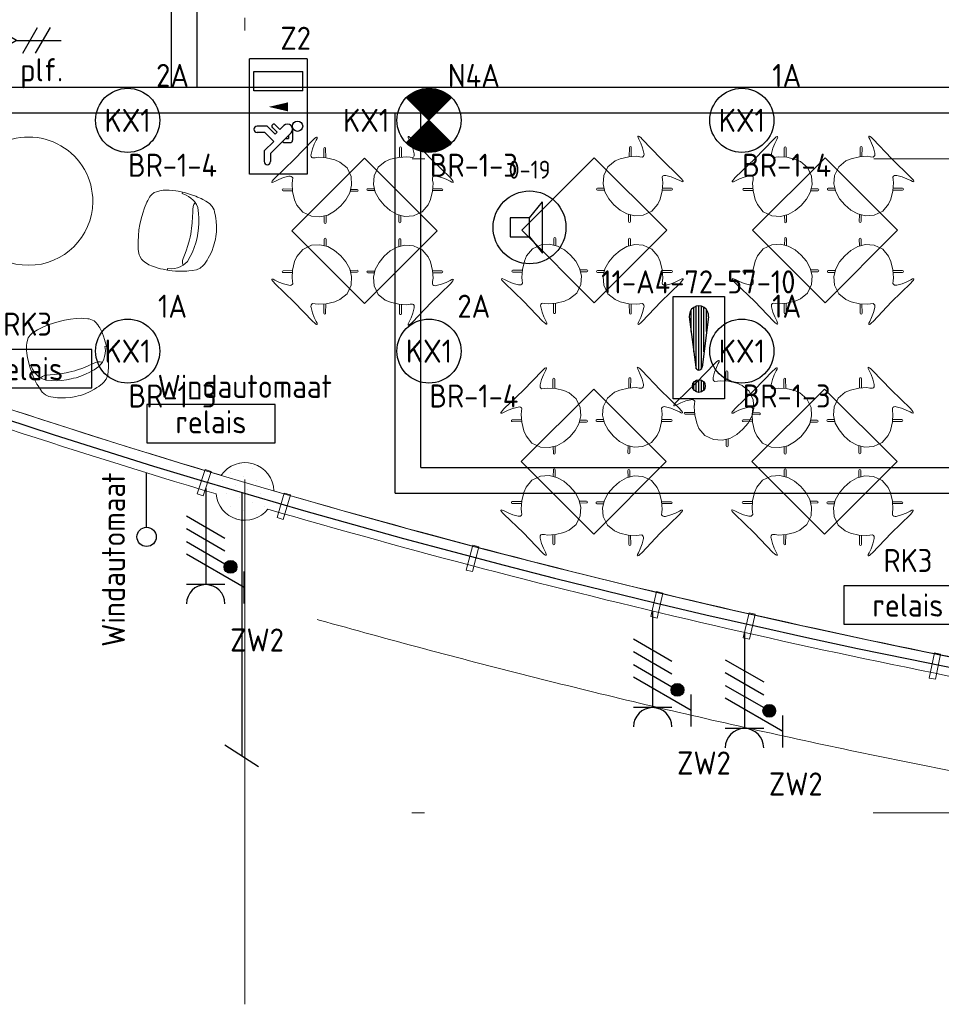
# Model space of a CAD drawing. Header units: millimetres. Extents: x -39149 to 267781, y -2340 to 58540.
# Tile 16 of 244: x 5454 to 12642, y -1495 to 6185. Entities that reach past the tile are written whole.
import ezdxf
from ezdxf.enums import TextEntityAlignment as Align

# ---------------------------------------------------------------- set-up
doc = ezdxf.new("R2010")
doc.units = ezdxf.units.MM
doc.header["$LTSCALE"] = 100
doc.header["$MEASUREMENT"] = 0
for name, pattern in [('B0605', [141, 70, -35, 1, -35]), ('B0703', [93.740001, 62.5, -31.240001]), ('E_GOOT2', [2000, 1000, 1000])]:
    doc.linetypes.add(name, pattern=pattern)
for name, color, linetype in [('00  Bestaand', 7, 'Continuous'), ('00  Bestaande kolommen', 7, 'Continuous'), ('45 Plafond', 7, 'Continuous'), ('73 Keuken', 7, 'Continuous'), ('82 Interieur', 7, 'Continuous'), ('A Stramien', 7, 'Continuous'), ('AL$1A---_ALGEMEEN--bestaand', 9, 'Continuous'), ('B26', 8, 'Continuous'), ('B26--bestaand', 9, 'Continuous'), ('EL6122--_L', 4, 'Continuous'), ('EL6131--_KG', 3, 'Continuous'), ('EL6221--_KRACHT_400', 3, 'Continuous'), ('EL6222--_KRACHT_230', 3, 'Continuous'), ('EL6223--', 3, 'Continuous'), ('EL6311--_LICHT_BINNEN', 3, 'Continuous'), ('EL6321--_NOODLICHT_DECEN', 3, 'Continuous'), ('EL6421--_GELUID', 3, 'Continuous'), ('EL6441--_DATACOM', 3, 'Continuous'), ('EL6511--_BRANDMELD', 3, 'Continuous'), ('handhaven - AL$1A---_ALGEMEEN', 8, 'Continuous')]:
    doc.layers.add(name, color=color, linetype=linetype)
doc.styles.add('buro-012', font='isocp.shx', dxfattribs={"height": 120})
doc.styles.add('BURO-018', font='isocp.shx', dxfattribs={"height": 180})
doc.styles.add('GENERATED_STYLE_3', font='swiss.ttf', dxfattribs={"width": 0.96})
doc.styles.add('STABICAD-012', font='ISOCP.SHX', dxfattribs={"height": 1.2})
doc.styles.add('STABICAD-018', font='ISOCP.SHX', dxfattribs={"height": 1.8})

# ---------------------------------------------------------------- blocks, each defined once
blk = doc.blocks.new('Slab_152_7', base_point=(61.5, 11625))
at = {"layer": '45 Plafond', "color": 8, "linetype": 'Continuous', "lineweight": 0}
blk.add_lwpolyline([(61.5, 11625), (7161.5, 11625), (7161.5, 7850), (18261.5, 7850), (18261.5, 10250), (18050.2, 10250), (18050.2, 11625), (35849.9, 11625), (35849.9, 11400), (36099.9, 11400), (36099.9, 12175), (39053.2, 12175), (39053.2, 11445), (43211.5, 11445), (43211.5, 10132), (43211.5, 5466.1), (41411.5, 5466.1), (41411.5, 10199.6), (34211.5, 10199.6), (34211.5, 612.1, -0.138201), (61.5, 5162.9)], format="xyb", close=True, dxfattribs=at)
blk = doc.blocks.new('Slab_187_7', base_point=(8143.6, 3972.8))
at = {"layer": '82 Interieur', "color": 8, "linetype": 'Continuous', "lineweight": 0}
blk.add_lwpolyline([(8143.6, 3972.8), (7577.9, 4538.5), (8143.6, 5104.2), (8709.3, 4538.5)], close=True, dxfattribs=at)
blk = doc.blocks.new('Slab_188_7', base_point=(9935.1, 3977.1))
at = {"layer": '82 Interieur', "color": 8, "linetype": 'Continuous', "lineweight": 0}
blk.add_lwpolyline([(9935.1, 3977.1), (9369.4, 4542.8), (9935.1, 5108.5), (10500.8, 4542.8)], close=True, dxfattribs=at)
blk = doc.blocks.new('Slab_189_7', base_point=(9930.9, 2172.8))
at = {"layer": '82 Interieur', "color": 8, "linetype": 'Continuous', "lineweight": 0}
blk.add_lwpolyline([(9930.9, 2172.8), (9365.2, 2738.5), (9930.9, 3304.2), (10496.6, 2738.5)], close=True, dxfattribs=at)
blk = doc.blocks.new('Slab_190_7', base_point=(11735.1, 3977.1))
at = {"layer": '82 Interieur', "color": 8, "linetype": 'Continuous', "lineweight": 0}
blk.add_lwpolyline([(11735.1, 3977.1), (11169.4, 4542.8), (11735.1, 5108.5), (12300.8, 4542.8)], close=True, dxfattribs=at)
blk = doc.blocks.new('Slab_191_7', base_point=(11730.9, 2172.8))
at = {"layer": '82 Interieur', "color": 8, "linetype": 'Continuous', "lineweight": 0}
blk.add_lwpolyline([(11730.9, 2172.8), (11165.2, 2738.5), (11730.9, 3304.2), (12296.6, 2738.5)], close=True, dxfattribs=at)
blk = doc.blocks.new('Slab_199_7', base_point=(5024.7, 4764.5))
at = {"layer": '82 Interieur', "color": 8, "linetype": 'Continuous', "lineweight": 0}
blk.add_lwpolyline([(5024.7, 4764.5, -1.01), (6024.7, 4764.5, -0.99)], format="xyb", close=True, dxfattribs=at)
blk = doc.blocks.new('Wall_50_7', base_point=(11.5, 5100))
at = {"layer": '00  Bestaand', "color": 8, "linetype": 'Continuous', "lineweight": 0}
for radius, start, end in [(63561, 246.873745, 253.384732), (63711, 246.87352, 253.389339), (63561, 253.771129, 260.049238), (63711, 253.766523, 260.047816)]:
    blk.add_arc((25200.1, 63538.7), radius, start, end, dxfattribs=at)
blk = doc.blocks.new('Wall_294_7', base_point=(11142.6, 1558.8))
at = {"layer": '00  Bestaand', "color": 8, "linetype": 'Continuous', "lineweight": 0}
for p, q in [((11142.6, 1558.8), (11097, 1364)), ((11191.3, 1547.4), (11142.6, 1558.8)), ((11145.7, 1352.6), (11191.3, 1547.4)), ((11097, 1364), (11145.7, 1352.6))]:
    blk.add_line(p, q, dxfattribs=at)
blk = doc.blocks.new('Wall_296_7', base_point=(12587.6, 1246.2))
at = {"layer": '00  Bestaand', "color": 8, "linetype": 'Continuous', "lineweight": 0}
for p, q in [((12587.6, 1246.2), (12547.5, 1050.3)), ((12636.6, 1236.2), (12587.6, 1246.2)), ((12596.5, 1040.2), (12636.6, 1236.2)), ((12547.5, 1050.3), (12596.5, 1040.2))]:
    blk.add_line(p, q, dxfattribs=at)
blk = doc.blocks.new('Wall_297_7', base_point=(10421.9, 1724.3))
at = {"layer": '00  Bestaand', "color": 8, "linetype": 'Continuous', "lineweight": 0}
for p, q in [((10421.9, 1724.3), (10376.3, 1529.5)), ((10470.6, 1712.9), (10421.9, 1724.3)), ((10425, 1518.1), (10470.6, 1712.9)), ((10376.3, 1529.5), (10425, 1518.1))]:
    blk.add_line(p, q, dxfattribs=at)
blk = doc.blocks.new('Wall_298_7', base_point=(8987.8, 2086))
at = {"layer": '00  Bestaand', "color": 8, "linetype": 'Continuous', "lineweight": 0}
for p, q in [((8987.8, 2086), (8936.7, 1892.6)), ((9036.2, 2073.2), (8987.8, 2086)), ((8985.1, 1879.9), (9036.2, 2073.2)), ((8936.7, 1892.6), (8985.1, 1879.9))]:
    blk.add_line(p, q, dxfattribs=at)
blk = doc.blocks.new('Wall_299_7', base_point=(7517.2, 2493.4))
at = {"layer": '00  Bestaand', "color": 8, "linetype": 'Continuous', "lineweight": 0}
for p, q in [((7517.2, 2493.4), (7461.5, 2301.4)), ((7509.5, 2287.4), (7565.2, 2479.5)), ((7565.2, 2479.5), (7517.2, 2493.4)), ((7461.5, 2301.4), (7509.5, 2287.4))]:
    blk.add_line(p, q, dxfattribs=at)
blk = doc.blocks.new('Wall_301_7', base_point=(6901.4, 2676.8))
at = {"layer": '00  Bestaand', "color": 8, "linetype": 'Continuous', "lineweight": 0}
for p, q in [((6901.4, 2676.8), (6838.9, 2486.8)), ((6886.4, 2471.2), (6948.9, 2661.2)), ((6948.9, 2661.2), (6901.4, 2676.8)), ((6838.9, 2486.8), (6886.4, 2471.2))]:
    blk.add_line(p, q, dxfattribs=at)
blk = doc.blocks.new('Designstoel 01 14')
at = {"layer": '82 Interieur', "color": 8, "linetype": 'Continuous', "lineweight": 0}
for p, q in [((3.1, 525.9), (0, 523.2)), ((0, 523.2), (2.2, 519.5)), ((2.2, 519.5), (7.7, 516)), ((9.7, 527.8), (3.1, 525.9)), ((7.7, 516), (22.4, 511.1)), ((23.9, 529.4), (9.7, 527.8)), ((22.4, 511.1), (55, 499.6)), ((40.1, 530.1), (23.9, 529.4)), ((250, 525.9), (40.1, 530.1)), ((55, 499.6), (91.2, 483.8)), ((91.2, 483.8), (127.7, 461.9)), ((127.7, 461.9), (134.6, 456.4)), ((250, 525.9), (459.9, 530.1)), ((372.3, 461.9), (365.4, 456.4)), ((408.8, 483.8), (372.3, 461.9)), ((445, 499.6), (408.8, 483.8)), ((477.6, 511.1), (445, 499.6)), ((459.9, 530.1), (476.1, 529.4)), ((476.1, 529.4), (490.3, 527.8)), ((492.3, 516), (477.6, 511.1)), ((490.3, 527.8), (496.9, 525.9)), ((497.8, 519.5), (492.3, 516)), ((496.9, 525.9), (500, 523.2)), ((500, 523.2), (497.8, 519.5)), ((15.7, 423.7), (13.5, 418.5)), ((13.5, 418.5), (15.6, 413.2)), ((15.6, 413.2), (67.4, 360.9)), ((20.9, 425.9), (15.7, 423.7)), ((26.1, 423.8), (20.9, 425.9)), ((26.1, 423.8), (77.2, 372.1)), ((105, 404), (64.3, 357.4)), ((124.4, 419.1), (105, 404)), ((140.4, 432.1), (124.4, 419.1)), ((134.6, 456.4), (140, 449.1)), ((140, 449.1), (141.9, 439.5)), ((141.9, 439.5), (140.4, 432.1)), ((360, 449.1), (358.1, 439.5)), ((358.1, 439.5), (359.6, 432.1)), ((359.6, 432.1), (375.6, 419.1)), ((365.4, 456.4), (360, 449.1)), ((375.6, 419.1), (395, 404)), ((395, 404), (435.7, 357.4)), ((473.9, 423.8), (422.8, 372.1)), ((484.4, 413.2), (432.6, 360.9)), ((473.9, 423.8), (479.1, 425.9)), ((479.1, 425.9), (484.3, 423.7)), ((484.3, 423.7), (486.5, 418.5)), ((486.5, 418.5), (484.4, 413.2)), ((64.3, 357.4), (29.1, 299.9)), ((435.7, 357.4), (470.9, 299.9)), ((12.5, 258.7), (5.5, 187.8)), ((29.1, 299.9), (12.5, 258.7)), ((470.9, 299.9), (487.5, 258.7)), ((487.5, 258.7), (494.5, 187.8)), ((5.5, 187.8), (31.1, 117.7)), ((494.5, 187.8), (468.9, 117.7)), ((31.1, 117.7), (75.1, 67)), ((468.9, 117.7), (424.9, 67)), ((67.5, 12.8), (65.3, 7.5)), ((65.3, 7.5), (67.5, 2.2)), ((103.4, 49.1), (67.5, 12.8)), ((67.5, 2.2), (72.7, 0)), ((72.7, 0), (77.9, 2.1)), ((75.1, 67), (128.2, 34.5)), ((113.9, 38.6), (77.9, 2.1)), ((103.7, 49.5), (103.4, 49.1)), ((116.8, 41.5), (113.9, 38.6)), ((128.2, 34.5), (187.5, 17.4)), ((250, 12.9), (187.5, 17.4)), ((250, 12.9), (312.5, 17.4)), ((371.8, 34.5), (312.5, 17.4)), ((424.9, 67), (371.8, 34.5)), ((383.2, 41.5), (386.1, 38.6)), ((386.1, 38.6), (422.1, 2.1)), ((396.3, 49.5), (396.6, 49.1)), ((396.6, 49.1), (432.5, 12.8)), ((427.3, 0), (422.1, 2.1)), ((432.5, 2.2), (427.3, 0)), ((432.5, 12.8), (434.7, 7.5)), ((434.7, 7.5), (432.5, 2.2))]:
    blk.add_line(p, q, dxfattribs=at)
blk = doc.blocks.new('Designstoel 01 14_2')
at = {"layer": '82 Interieur', "color": 8, "linetype": 'Continuous', "lineweight": 0}
for p, q in [((3.1, 525.9), (0, 523.2)), ((0, 523.2), (2.2, 519.5)), ((2.2, 519.5), (7.7, 516)), ((9.7, 527.8), (3.1, 525.9)), ((7.7, 516), (22.4, 511.1)), ((23.9, 529.4), (9.7, 527.8)), ((22.4, 511.1), (55, 499.6)), ((40.1, 530.1), (23.9, 529.4)), ((250, 525.9), (40.1, 530.1)), ((55, 499.6), (91.2, 483.8)), ((91.2, 483.8), (127.7, 461.9)), ((127.7, 461.9), (134.6, 456.4)), ((250, 525.9), (459.9, 530.1)), ((372.3, 461.9), (365.4, 456.4)), ((408.8, 483.8), (372.3, 461.9)), ((445, 499.6), (408.8, 483.8)), ((477.6, 511.1), (445, 499.6)), ((459.9, 530.1), (476.1, 529.4)), ((476.1, 529.4), (490.3, 527.8)), ((492.3, 516), (477.6, 511.1)), ((490.3, 527.8), (496.9, 525.9)), ((497.8, 519.5), (492.3, 516)), ((496.9, 525.9), (500, 523.2)), ((500, 523.2), (497.8, 519.5)), ((15.7, 423.7), (13.5, 418.5)), ((13.5, 418.5), (15.6, 413.2)), ((15.6, 413.2), (67.4, 360.9)), ((20.9, 425.9), (15.7, 423.7)), ((26.1, 423.8), (20.9, 425.9)), ((26.1, 423.8), (77.2, 372.1)), ((105, 404), (64.3, 357.4)), ((124.4, 419.1), (105, 404)), ((140.4, 432.1), (124.4, 419.1)), ((134.6, 456.4), (140, 449.1)), ((140, 449.1), (141.9, 439.5)), ((141.9, 439.5), (140.4, 432.1)), ((360, 449.1), (358.1, 439.5)), ((358.1, 439.5), (359.6, 432.1)), ((359.6, 432.1), (375.6, 419.1)), ((365.4, 456.4), (360, 449.1)), ((375.6, 419.1), (395, 404)), ((395, 404), (435.7, 357.4)), ((473.9, 423.8), (422.8, 372.1)), ((484.4, 413.2), (432.6, 360.9)), ((473.9, 423.8), (479.1, 425.9)), ((479.1, 425.9), (484.3, 423.7)), ((484.3, 423.7), (486.5, 418.5)), ((486.5, 418.5), (484.4, 413.2)), ((64.3, 357.4), (29.1, 299.9)), ((435.7, 357.4), (470.9, 299.9)), ((12.5, 258.7), (5.5, 187.8)), ((29.1, 299.9), (12.5, 258.7)), ((470.9, 299.9), (487.5, 258.7)), ((487.5, 258.7), (494.5, 187.8)), ((5.5, 187.8), (31.1, 117.7)), ((494.5, 187.8), (468.9, 117.7)), ((31.1, 117.7), (75.1, 67)), ((468.9, 117.7), (424.9, 67)), ((67.5, 12.8), (65.3, 7.5)), ((65.3, 7.5), (67.5, 2.2)), ((103.4, 49.1), (67.5, 12.8)), ((67.5, 2.2), (72.7, 0)), ((72.7, 0), (77.9, 2.1)), ((75.1, 67), (128.2, 34.5)), ((113.9, 38.6), (77.9, 2.1)), ((103.7, 49.5), (103.4, 49.1)), ((116.8, 41.5), (113.9, 38.6)), ((128.2, 34.5), (187.5, 17.4)), ((250, 12.9), (187.5, 17.4)), ((250, 12.9), (312.5, 17.4)), ((371.8, 34.5), (312.5, 17.4)), ((424.9, 67), (371.8, 34.5)), ((383.2, 41.5), (386.1, 38.6)), ((386.1, 38.6), (422.1, 2.1)), ((396.3, 49.5), (396.6, 49.1)), ((396.6, 49.1), (432.5, 12.8)), ((427.3, 0), (422.1, 2.1)), ((432.5, 2.2), (427.3, 0)), ((432.5, 12.8), (434.7, 7.5)), ((434.7, 7.5), (432.5, 2.2))]:
    blk.add_line(p, q, dxfattribs=at)
blk = doc.blocks.new('Designstoel 12 14_2')
at = {"layer": '82 Interieur', "color": 8, "linetype": 'Continuous', "lineweight": 0}
for p, q in [((88.6, 546.4), (65, 526.8)), ((102.2, 553.1), (88.6, 546.4)), ((135.4, 567.5), (102.2, 553.1)), ((151.7, 573.3), (135.4, 567.5)), ((173.3, 580.4), (151.7, 573.3)), ((209.5, 589.7), (173.3, 580.4)), ((252.3, 596.9), (209.5, 589.7)), ((290.3, 599.8), (252.3, 596.9)), ((310, 600), (290.3, 599.8)), ((329.7, 599.8), (310, 600)), ((367.7, 596.9), (329.7, 599.8)), ((410.5, 589.7), (367.7, 596.9)), ((446.7, 580.4), (410.5, 589.7)), ((468.3, 573.3), (446.7, 580.4)), ((484.6, 567.5), (468.3, 573.3)), ((517.8, 553.1), (484.6, 567.5)), ((531.4, 546.4), (517.8, 553.1)), ((555, 526.8), (531.4, 546.4)), ((34.1, 468.9), (26.4, 444.8)), ((46.7, 500.9), (34.1, 468.9)), ((65, 526.8), (46.7, 500.9)), ((573.3, 500.9), (555, 526.8)), ((585.9, 468.9), (573.3, 500.9)), ((593.6, 444.8), (585.9, 468.9)), ((12, 387.6), (7.4, 358.4)), ((15.1, 401.2), (12, 387.6)), ((21.8, 429.8), (15.1, 401.2)), ((26.4, 444.8), (21.8, 429.8)), ((45.3, 371.6), (57.1, 387.5)), ((57.1, 387.5), (61.2, 391.3)), ((61.2, 391.3), (73.4, 402.5)), ((77.2, 383.4), (61.2, 391.3)), ((73.4, 402.5), (96.1, 418.2)), ((96.1, 418.2), (139.1, 432.7)), ((139.4, 386), (114, 381.4)), ((139.1, 432.7), (176.2, 442.6)), ((175.2, 392.7), (139.4, 386)), ((220.2, 398.6), (175.2, 392.7)), ((176.2, 442.6), (213.9, 450)), ((213.9, 450), (252.2, 455)), ((265, 402.1), (220.2, 398.6)), ((252.2, 455), (290.7, 457.5)), ((285.6, 402.6), (265, 402.1)), ((310, 403.3), (285.6, 402.6)), ((290.7, 457.5), (310, 457.5)), ((310, 457.5), (329.3, 457.5)), ((334.4, 402.6), (310, 403.3)), ((329.3, 457.5), (367.8, 455)), ((355, 402.1), (334.4, 402.6)), ((399.8, 398.6), (355, 402.1)), ((367.8, 455), (406.1, 450)), ((444.8, 392.7), (399.8, 398.6)), ((406.1, 450), (443.8, 442.6)), ((443.8, 442.6), (480.9, 432.7)), ((480.6, 386), (444.8, 392.7)), ((506, 381.4), (480.6, 386)), ((480.9, 432.7), (523.9, 418.2)), ((523.9, 418.2), (546.6, 402.5)), ((558.8, 391.3), (542.8, 383.4)), ((546.6, 402.5), (558.8, 391.3)), ((562.9, 387.5), (558.8, 391.3)), ((574.7, 371.6), (562.9, 387.5)), ((598.2, 429.8), (593.6, 444.8)), ((604.9, 401.2), (598.2, 429.8)), ((608, 387.6), (604.9, 401.2)), ((612.6, 358.4), (608, 387.6)), ((2.8, 317), (1, 294.1)), ((5.1, 342.6), (2.8, 317)), ((7.4, 358.4), (5.1, 342.6)), ((12, 278.1), (16.9, 310)), ((16.9, 310), (23.7, 331)), ((23.7, 331), (33.2, 351.6)), ((33.2, 351.6), (45.3, 371.6)), ((94.5, 381), (77.2, 383.4)), ((95.6, 380.9), (94.5, 381)), ((114, 381.4), (95.6, 380.9)), ((524.4, 380.9), (506, 381.4)), ((525.5, 381), (524.4, 380.9)), ((542.8, 383.4), (525.5, 381)), ((586.8, 351.6), (574.7, 371.6)), ((596.3, 331), (586.8, 351.6)), ((603.1, 310), (596.3, 331)), ((608, 278.1), (603.1, 310)), ((614.9, 342.6), (612.6, 358.4)), ((617.2, 317), (614.9, 342.6)), ((619, 294.1), (617.2, 317)), ((1, 294.1), (0, 278.1)), ((0, 278.1), (0.2, 243.8)), ((12, 278.1), (0, 278.1)), ((0.2, 243.8), (1.1, 224)), ((608, 278.1), (620, 278.1)), ((618.9, 224), (619.8, 243.8)), ((620, 278.1), (619, 294.1)), ((619.8, 243.8), (620, 278.1)), ((1.1, 224), (2.7, 197.2)), ((2.7, 197.2), (5.4, 173.9)), ((5.4, 173.9), (7.5, 159.8)), ((7.5, 159.8), (14.5, 128.1)), ((605.5, 128.1), (612.5, 159.8)), ((612.5, 159.8), (614.6, 173.9)), ((614.6, 173.9), (617.3, 197.2)), ((617.3, 197.2), (618.9, 224)), ((14.5, 128.1), (18.2, 115.5)), ((18.2, 115.5), (23.7, 101.7)), ((23.7, 101.7), (35.1, 78.8)), ((35.1, 78.8), (44.5, 62.8)), ((575.5, 62.8), (584.9, 78.8)), ((584.9, 78.8), (596.3, 101.7)), ((596.3, 101.7), (601.8, 115.5)), ((601.8, 115.5), (605.5, 128.1)), ((44.5, 62.8), (65, 46.3)), ((65, 46.3), (76.6, 39.3)), ((76.6, 39.3), (88.6, 34.3)), ((88.6, 34.3), (115.9, 24.9)), ((115.9, 24.9), (130.9, 20.4)), ((130.9, 20.4), (175.4, 11.4)), ((175.4, 11.4), (220.4, 5)), ((220.4, 5), (265.7, 1.2)), ((265.7, 1.2), (310, 0)), ((310, 0), (354.3, 1.2)), ((354.3, 1.2), (399.6, 5)), ((399.6, 5), (444.6, 11.4)), ((444.6, 11.4), (489.1, 20.4)), ((489.1, 20.4), (504.1, 24.9)), ((504.1, 24.9), (531.4, 34.3)), ((531.4, 34.3), (543.4, 39.3)), ((543.4, 39.3), (555, 46.3)), ((555, 46.3), (575.5, 62.8))]:
    blk.add_line(p, q, dxfattribs=at)
blk = doc.blocks.new('Column_36_7', base_point=(7211.5, 2505.2))
at = {"layer": '00  Bestaande kolommen', "color": 8, "linetype": 'Continuous', "lineweight": 0}
for start, end in [(1.29818, 145.85768), (184.82369, 322.33217)]:
    blk.add_arc((7211.5, 2505.2), 225, start, end, dxfattribs=at)
blk = doc.blocks.new('Standard grid marker_9')
at = {"layer": 'A Stramien', "color": 8, "linetype": 'B0605', "lineweight": 0}
blk.add_line((4000, 0), (53996.3, 0), dxfattribs=at)
at = {"layer": 'A Stramien', "color": 4, "lineweight": 0, "style": 'GENERATED_STYLE_3'}
blk.add_attdef('AC_MARKERTEXT_1', text='', height=100, dxfattribs=at).set_placement((-139.2, -80), align=Align.BOTTOM_LEFT)
blk = doc.blocks.new('Standard grid marker_10')
at = {"layer": 'A Stramien', "color": 8, "linetype": 'B0605', "lineweight": 0}
blk.add_line((4000, 0), (54000, 0), dxfattribs=at)
at = {"layer": 'A Stramien', "color": 4, "lineweight": 0, "style": 'GENERATED_STYLE_3'}
blk.add_attdef('AC_MARKERTEXT_1', text='', height=100, dxfattribs=at).set_placement((-139.2, -80), align=Align.BOTTOM_LEFT)
blk = doc.blocks.new('Standard grid marker_12')
at = {"layer": 'A Stramien', "color": 8, "linetype": 'B0605', "lineweight": 0}
for p, q in [((4000, 0), (46394.8, 0)), ((46394.8, 0), (50394.8, 0))]:
    blk.add_line(p, q, dxfattribs=at)
at = {"layer": 'A Stramien', "color": 4, "lineweight": 0, "style": 'GENERATED_STYLE_3'}
blk.add_attdef('AC_MARKERTEXT_1', text='', height=100, rotation=90, dxfattribs=at).set_placement((-20, -47.1), align=Align.BOTTOM_LEFT)
blk = doc.blocks.new('1115B3A')
at = {"layer": 'handhaven - AL$1A---_ALGEMEEN', "color": 0, "linetype": 'Continuous'}
blk.add_circle((0, 0), 2.5, dxfattribs=at)
at = {"layer": 'handhaven - AL$1A---_ALGEMEEN', "color": 0, "linetype": 'Continuous', "style": 'BURO-018'}
for tag, p in [('CIRCUIT', (0, 5)), ('SUBCIRCUIT', (4.5, 5)), ('PANEL', (0, 5)), ('LIGHTFIXTURECODE', (0, 0)), ('SWITCHCODE', (4.5, -1))]:
    blk.add_attdef(tag, text='', height=1.8, dxfattribs=at).set_placement(p, align=Align.MIDDLE)
blk = doc.blocks.new('E00018')
at = {"color": 0, "linetype": 'Continuous'}
for p, q in [((-1.768, -1.768), (1.768, 1.768)), ((1.768, -1.768), (-1.768, 1.768))]:
    blk.add_line(p, q, dxfattribs=at)
at = {"color": 0, "linetype": 'Continuous', "const_width": 2.5}
for points in [[(-0.884, 0.884, -0.198912), (0, 1.25, -0.198912), (0.884, 0.884, -1)], [(-0.884, -0.884, 0.198912), (0, -1.25, 0.198912), (0.884, -0.884, 1)]]:
    blk.add_lwpolyline(points, format="xyb", dxfattribs=at)
blk = doc.blocks.new('1115B3A-NO1')
at = {"color": 0, "linetype": 'Continuous'}
blk.add_circle((0, 0), 2.5, dxfattribs=at)
at = {"color": 0, "zscale": 100}
blk.add_blockref('E00018', (0, 0), dxfattribs=at)
at = {"color": 0, "linetype": 'Continuous', "style": 'BURO-018'}
for tag, p in [('CIRCUIT', (0, 5)), ('SUBCIRCUIT', (4.5, 5)), ('PANEL', (0, 5)), ('LIGHTFIXTURECODE', (0, 0)), ('SWITCHCODE', (4.5, -1))]:
    blk.add_attdef(tag, text='', height=1.8, dxfattribs=at).set_placement(p, align=Align.MIDDLE)
blk = doc.blocks.new('1115C2J')
at = {"color": 0, "linetype": 'Continuous'}
for p, q in [((-4.5, 5.5), (4.5, 5.5)), ((-4.5, 1), (-4.5, 5.5)), ((4.5, 1), (4.5, 5.5)), ((-1.24, 4.309), (-1.24, 4.91)), ((-0.76, 4.11), (-0.76, 4.91)), ((2, 5.15), (3.5, 5.15)), ((2, 1.35), (2, 5.15)), ((3.5, 5.15), (3.5, 1.35)), ((-2.681, 4.35), (-3.52, 4.35)), ((-2.88, 3.87), (-3.52, 3.87)), ((-1.271, 2.261), (-2.88, 3.87)), ((-1.94, 3.609), (-2.681, 4.35)), ((-1.24, 4.309), (-1.94, 3.609)), ((-1.374, 3.496), (-0.76, 4.11)), ((-1.233, 3.354), (-1.374, 3.496)), ((-0.872, 3.715), (-1.233, 3.354)), ((-0.646, 3.489), (-1.007, 3.128)), ((-0.705, 2.827), (-1.007, 3.128)), ((-1.94, 2.93), (-2.04, 2.83)), ((-2.04, 2.83), (-2.04, 2.344)), ((-1.714, 2.704), (-1.72, 2.697)), ((-1.72, 2.697), (-1.72, 2.464)), ((-1.474, 2.464), (-1.72, 2.464)), ((-0.988, 2.144), (-1.84, 2.144)), ((4.5, 1), (-4.5, 1)), ((2, 1.35), (3.5, 1.35))]:
    blk.add_line(p, q, dxfattribs=at)
blk.add_lwpolyline([(0.75, 4, 0, 0.7, 0), (0.75, 2.5, 0.7, 0.7, 0)], format="xyseb", dxfattribs=at)
blk.add_circle((-0.76, 1.75), 0.4, dxfattribs=at)
for centre, radius, start, end in [((-1, 4.91), 0.24, 0, 180), ((-3.52, 4.11), 0.24, 90, 270), ((-0.759, 3.602), 0.16, 315, 135), ((-1.84, 2.344), 0.2, 180, 270), ((-0.988, 2.544), 0.4, 225, 45)]:
    blk.add_arc(centre, radius, start, end, dxfattribs=at)
at = {"color": 0, "linetype": 'Continuous', "style": 'BURO-018'}
for tag, p in [('PANEL', (0, 15.167)), ('CIRCUIT', (0, 12.167)), ('SUBCIRCUIT', (4.5, 12.167)), ('LIGHTFIXTURECODE', (0, 8))]:
    blk.add_attdef(tag, text='', height=1.8, dxfattribs=at).set_placement(p, align=Align.MIDDLE)
blk = doc.blocks.new('*X1931')
at = {"color": 0}
for p, q in [((-36493.3, 14285.8), (-36493.3, 14285.8)), ((-36559.6, 14219.5), (-36559.6, 14219.5)), ((-36393.9, 14252.6), (-36393.9, 14252.6)), ((-36625.9, 14153.2), (-36625.9, 14153.2)), ((-36460.2, 14186.3), (-36460.2, 14186.3)), ((-36360.8, 14153.2), (-36360.8, 14153.2)), ((-36692.2, 14086.9), (-36692.2, 14086.9)), ((-36526.5, 14120), (-36526.5, 14120)), ((-36427, 14086.9), (-36427, 14086.9)), ((-36261.3, 14120), (-36261.3, 14120)), ((-36659.1, 13987.5), (-36659.1, 13987.5)), ((-36592.8, 14053.7), (-36592.8, 14053.7)), ((-36493.3, 14020.6), (-36493.3, 14020.6)), ((-36393.9, 13987.5), (-36393.9, 13987.5)), ((-36327.6, 14053.7), (-36327.6, 14053.7)), ((-36559.6, 13954.3), (-36559.6, 13954.3)), ((-36460.2, 13921.2), (-36460.2, 13921.2)), ((-36294.5, 13954.3), (-36294.5, 13954.3)), ((-36526.5, 13854.9), (-36526.5, 13854.9)), ((-36360.8, 13888), (-36360.8, 13888))]:
    blk.add_line(p, q, dxfattribs=at)
blk = doc.blocks.new('E00153')
at = {"color": 0, "linetype": 'Continuous'}
for p, q in [((-1.443, 7), (1.443, 7)), ((0, 4.5), (-1.443, 7)), ((0, 4.5), (1.443, 7)), ((-1, 4), (1, 2.845)), ((0, 4.5), (0, 1)), ((-1, 3), (1, 1.845))]:
    blk.add_line(p, q, dxfattribs=at)
at = {"color": 7, "style": 'BURO-018'}
for tag, p in [('COMMENT1', (-6, 12)), ('COMMENT2', (6, 12)), ('DATACOM1', (-6, 9)), ('DATACOM2', (6, 9))]:
    blk.add_attdef(tag, text='', height=1.8, dxfattribs=at).set_placement(p, align=Align.MIDDLE)
at = {"color": 0, "style": 'BURO-018'}
blk.add_attdef('TEXT1', text='', height=1.8, dxfattribs=at).set_placement((2.5, 6), align=Align.MIDDLE)
at = {"color": 0, "linetype": 'Continuous', "style": 'BURO-018', "flags": 1}
blk.add_attdef('ARTICLECODE', text='', height=1.8, dxfattribs=at).set_placement((0, 0), align=Align.MIDDLE)
blk = doc.blocks.new('E00497')
at = {"color": 0}
for p, q in [((0, 0.75), (1, 2)), ((1, -2), (1, 2)), ((0, 0.75), (-1.5, 0.75)), ((0, -0.75), (0, 0.75)), ((-1.5, -0.75), (0, -0.75)), ((0, -0.75), (1, -2))]:
    blk.add_line(p, q, dxfattribs=at)
blk.add_line((-1.5, 0.75), (-1.5, -0.75))
blk.add_circle((0, 0), 2.841, dxfattribs=at)
at = {"color": 0, "linetype": 'Continuous', "style": 'BURO-018'}
blk.add_attdef('TEXT1', text='', height=1.8, dxfattribs=at).set_placement((0, 4.5), align=Align.MIDDLE)
at = {"color": 0, "linetype": 'Continuous', "style": 'BURO-018', "flags": 1}
blk.add_attdef('ARTICLECODE', text='', height=1.8, dxfattribs=at).set_placement((0, 0), align=Align.MIDDLE)
blk = doc.blocks.new('E00113')
at = {"color": 0, "linetype": 'Continuous'}
for p, q in [((-5, 4), (-5, 1)), ((5, 4), (-5, 4)), ((5, 1), (5, 4)), ((-5, 1), (5, 1))]:
    blk.add_line(p, q, dxfattribs=at)
at = {"color": 0, "linetype": 'Continuous', "style": 'BURO-018'}
for tag, p in [('TEXT1', (0, 6)), ('TEXT2', (0, 2.5))]:
    blk.add_attdef(tag, text='', height=1.8, dxfattribs=at).set_placement(p, align=Align.MIDDLE)
at = {"color": 0, "linetype": 'Continuous', "style": 'BURO-018', "flags": 1}
blk.add_attdef('ARTICLECODE', text='', height=1.8, dxfattribs=at).set_placement((0, 0), align=Align.MIDDLE)
blk = doc.blocks.new('111304F')
at = {"color": 0, "linetype": 'Continuous'}
for p, q in [((-3, 9.982), (-3, 7.482)), ((-3, 8.732), (1.5, 6.134)), ((-1.5, 8.5), (1.5, 8.5)), ((0, 1), (0, 8.5)), ((1.5, 5.134), (-1.5, 6.866)), ((1.5, 4.134), (-1.5, 5.866)), ((1.5, 3.134), (-1.5, 4.866))]:
    blk.add_line(p, q, dxfattribs=at)
at = {"color": 0, "linetype": 'Continuous', "const_width": 0.5}
blk.add_lwpolyline([(-1.683, 7.116, 1), (-2.183, 7.116, 1)], format="xyb", close=True, dxfattribs=at)
at = {"color": 0, "linetype": 'Continuous'}
blk.add_circle((-1.933, 7.116), 0.5, dxfattribs=at)
blk.add_arc((0, 10), 1.5, 180, 0, dxfattribs=at)
at = {"color": 0, "linetype": 'Continuous', "style": 'STABICAD-018'}
for tag, p in [('PANEL', (0, 15.5)), ('CIRCUIT', (0, 12.5)), ('SUBCIRCUIT', (4.5, 12.5)), ('ARTICLECODE', (0, 0))]:
    blk.add_attdef(tag, text='', height=1.8, dxfattribs=at).set_placement(p, align=Align.MIDDLE)
at = {"color": 0, "linetype": 'Continuous', "style": 'STABICAD-018', "flags": 1}
blk.add_attdef('POWERCODE', text='', height=1.8, dxfattribs=at).set_placement((13, 12.5), align=Align.MIDDLE)
blk = doc.blocks.new('E00139')
at = {"color": 0, "linetype": 'Continuous'}
blk.add_line((0, 5.25), (0, 1), dxfattribs=at)
blk.add_circle((0, 6), 0.75, dxfattribs=at)
at = {"color": 0, "linetype": 'Continuous', "style": 'STABICAD-018'}
for tag, p in [('COMMENT1', (0, 12)), ('DATACOM1', (0, 9)), ('TEXT1', (2.5, 6)), ('ARTICLECODE', (0, 0))]:
    blk.add_attdef(tag, text='', height=1.8, dxfattribs=at).set_placement(p, align=Align.MIDDLE)
blk = doc.blocks.new('*X2060')
at = {"color": 0}
for p, q in [((-36493.3, 14285.8), (-36493.3, 14285.8)), ((-36559.6, 14219.5), (-36559.6, 14219.5)), ((-36393.9, 14252.6), (-36393.9, 14252.6)), ((-36625.9, 14153.2), (-36625.9, 14153.2)), ((-36460.2, 14186.3), (-36460.2, 14186.3)), ((-36360.8, 14153.2), (-36360.8, 14153.2)), ((-36692.2, 14086.9), (-36692.2, 14086.9)), ((-36526.5, 14120), (-36526.5, 14120)), ((-36427, 14086.9), (-36427, 14086.9)), ((-36261.3, 14120), (-36261.3, 14120)), ((-36659.1, 13987.5), (-36659.1, 13987.5)), ((-36592.8, 14053.7), (-36592.8, 14053.7)), ((-36493.3, 14020.6), (-36493.3, 14020.6)), ((-36393.9, 13987.5), (-36393.9, 13987.5)), ((-36327.6, 14053.7), (-36327.6, 14053.7)), ((-36559.6, 13954.3), (-36559.6, 13954.3)), ((-36460.2, 13921.2), (-36460.2, 13921.2)), ((-36294.5, 13954.3), (-36294.5, 13954.3)), ((-36526.5, 13854.9), (-36526.5, 13854.9)), ((-36360.8, 13888), (-36360.8, 13888))]:
    blk.add_line(p, q, dxfattribs=at)
blk = doc.blocks.new('*X1918')
at = {"layer": 'AL$1A---_ALGEMEEN--bestaand', "color": 0, "linetype": 'Continuous'}
for p, q in [((159.6, 198.675), (159.6, 202.134)), ((159.8, 197.35), (159.8, 202.223)), ((160, 197.25), (160, 202.25)), ((160.2, 197.35), (160.2, 202.223)), ((160.4, 198.675), (160.4, 202.134)), ((159.4, 200.262), (159.4, 201.95)), ((160.6, 200.262), (160.6, 201.95)), ((159.6, 195.7), (159.6, 196.3)), ((159.8, 195.542), (159.8, 196.458)), ((160, 195.5), (160, 196.5)), ((160.2, 195.542), (160.2, 196.458)), ((160.4, 195.7), (160.4, 196.3))]:
    blk.add_line(p, q, dxfattribs=at)
blk = doc.blocks.new('1116A7')
at = {"layer": 'AL$1A---_ALGEMEEN--bestaand', "color": 0, "linetype": 'Continuous'}
for p, q in [((-2, -4), (-2, 4)), ((-2, 4), (2, 4)), ((2, 4), (2, -4)), ((-0.744, 2.406), (-0.248, -1.531)), ((0.744, 2.406), (0.248, -1.531)), ((2, -4), (-2, -4))]:
    blk.add_line(p, q, dxfattribs=at)
blk.add_circle((0, -3), 0.5, dxfattribs=at)
for centre, radius, start, end in [((0, 2.5), 0.75, 352.81924, 187.18076), ((0, -1.5), 0.25, 187.18076, 352.81924)]:
    blk.add_arc(centre, radius, start, end, dxfattribs=at)
blk.add_blockref('*X1918', (-160, -199), dxfattribs=at)
at = {"layer": 'AL$1A---_ALGEMEEN--bestaand', "color": 0, "linetype": 'Continuous', "style": 'BURO-018'}
blk.add_attdef('TEXT1', text='', height=1.8, dxfattribs=at).set_placement((0, 6.5), align=Align.MIDDLE)
at = {"layer": 'AL$1A---_ALGEMEEN--bestaand', "color": 0, "linetype": 'Continuous', "style": 'BURO-018', "flags": 1}
blk.add_attdef('ARTICLECODE', (0, 0), '', height=1.8, dxfattribs=at)
at = {"layer": 'EL6221--_KRACHT_400', "color": 1, "style": 'STABICAD-012'}
blk.add_attdef('FIREPROTECTION_PANEL', text='', height=1.8, dxfattribs=at).set_placement((716.247, 450.773), align=Align.MIDDLE)
at = {"layer": 'EL6222--_KRACHT_230', "color": 1, "style": 'STABICAD-018'}
for tag in ['FIREPROTECTION_HARDWARENUMBER', 'FIREPROTECTION_ZONE']:
    blk.add_attdef(tag, (0, 0), '', height=1.8, dxfattribs=at)
at = {"layer": 'EL6311--_LICHT_BINNEN', "color": 1, "style": 'STABICAD-018'}
blk.add_attdef('CODING2', (0, 0), '', height=1.8, dxfattribs=at)
at = {"layer": 'EL6441--_DATACOM', "color": 1, "style": 'STABICAD-018'}
blk.add_attdef('CODING1', (0, 0), '', height=1.8, dxfattribs=at)

msp = doc.modelspace()

# ---------------------------------------------------------------- linework, layer by layer
at = {"layer": '73 Keuken', "color": 8, "linetype": 'B0703', "lineweight": 0}
msp.add_arc((25211.3, 63523.1), 64420.4, 245.958382, 293.907461, dxfattribs=at)
at = {"layer": 'EL6122--_L'}
for p, q in [((7186.5, 2497), (7186.5, 444.3)), ((7055.1, 528.5), (7317.9, 360))]:
    msp.add_line(p, q, dxfattribs=at)
msp.add_arc((25186.5, 63538.5), 63640.1, 246.67311, 293.32689, dxfattribs=at)
at = {"layer": 'EL6131--_KG', "linetype": 'E_GOOT2'}
for p, q in [((6638.6, 5657.8), (6638.6, 11224.7)), ((6838.6, 5657.8), (6838.6, 11024.7)), ((1657.9, 5657.8), (26415.3, 5657.8)), ((1657.9, 5457.8), (26415.3, 5457.8)), ((8381.9, 2491.7), (8381.9, 5457.8)), ((8581.9, 2691.7), (8581.9, 5457.8)), ((8581.9, 2691.7), (26415.3, 2691.7)), ((8381.9, 2491.7), (26415.3, 2491.7))]:
    msp.add_line(p, q, dxfattribs=at)

# ---------------------------------------------------------------- block references
at = {"layer": '00  Bestaand', "color": 1, "lineweight": 0}
msp.add_blockref('Wall_50_7', (11.5, 5100), dxfattribs=at)
at = {"layer": '00  Bestaand', "color": 251, "lineweight": 0}
for name, p in [('Wall_301_7', (6901.4, 2676.8)), ('Wall_299_7', (7517.2, 2493.4)), ('Wall_298_7', (8987.8, 2086)), ('Wall_297_7', (10421.9, 1724.3)), ('Wall_294_7', (11142.6, 1558.8)), ('Wall_296_7', (12587.6, 1246.2))]:
    msp.add_blockref(name, p, dxfattribs=at)
at = {"layer": '00  Bestaande kolommen', "color": 3, "lineweight": 0}
msp.add_blockref('Column_36_7', (7211.5, 2505.2), dxfattribs=at)
at = {"layer": '45 Plafond', "color": 252, "linetype": 'Continuous', "lineweight": 0}
msp.add_blockref('Slab_152_7', (61.5, 11625), dxfattribs=at)
at = {"layer": '82 Interieur', "color": 30, "linetype": 'Continuous', "lineweight": 0}
for name, p in [('Slab_199_7', (5024.7, 4764.5)), ('Slab_187_7', (8143.6, 3972.8)), ('Slab_188_7', (9935.1, 3977.1)), ('Slab_190_7', (11735.1, 3977.1)), ('Slab_189_7', (9930.9, 2172.8)), ('Slab_191_7', (11730.9, 2172.8))]:
    msp.add_blockref(name, p, dxfattribs=at)
at = {"layer": '82 Interieur', "color": 30, "linetype": 'Continuous', "lineweight": 0, "zscale": 1000}
for name, p, xscale, rotation in [('Designstoel 01 14', (8143.8, 4900.2), -1, 45.00000000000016), ('Designstoel 01 14', (11735.3, 4904.4), -1, 45.00000000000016), ('Designstoel 12 14_2', (6333.1, 4284.5), -0.9999999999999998, 259.0188805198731), ('Designstoel 01 14', (8112.8, 4171), -1, 225.3566495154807), ('Designstoel 01 14', (9904.3, 4175.2), -1, 225.3566495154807), ('Designstoel 01 14', (11704.3, 4175.2), -1, 225.3566495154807), ('Designstoel 12 14_2', (5461.3, 3754.3), -0.9999999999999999, 194.3731478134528), ('Designstoel 01 14', (11279.6, 3158), -1, 45.00000000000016), ('Designstoel 01 14', (9931.1, 3100.2), -1, 45.00000000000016), ('Designstoel 01 14', (11731.1, 3100.2), -1, 45.00000000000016), ('Designstoel 01 14', (9900.1, 2371), -1, 225.3566495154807), ('Designstoel 01 14', (11700.1, 2371), -1, 225.3566495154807)]:
    msp.add_blockref(name, p, dxfattribs=dict(at, xscale=xscale, rotation=rotation))
for p, rotation in [((8112.8, 4906.1), 314.6433504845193), ((9904.3, 4910.3), 314.6433504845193), ((11704.3, 4910.3), 314.6433504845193), ((9935.3, 4181.1), 134.9999999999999), ((11735.3, 4181.1), 134.9999999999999), ((8143.8, 4176.9), 134.9999999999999), ((9900.1, 3106.1), 314.6433504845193), ((11700.1, 3106.1), 314.6433504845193), ((9931.1, 2376.9), 134.9999999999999), ((11731.1, 2376.9), 134.9999999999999)]:
    msp.add_blockref('Designstoel 01 14_2', p, dxfattribs=dict(at, rotation=rotation))
at = {"layer": 'A Stramien', "color": 1, "linetype": 'Continuous', "lineweight": 0, "zscale": 1000, "rotation": 270}
msp.add_blockref('Standard grid marker_12', (7211.5, 48900), dxfattribs=at)
at = {"layer": 'A Stramien', "color": 1, "linetype": 'Continuous', "lineweight": 0, "zscale": 1000}
for name, p in [('Standard grid marker_9', (-5984.8, 5100.3)), ('Standard grid marker_10', (-5988.5, 0))]:
    msp.add_blockref(name, p, dxfattribs=at)
at = {"layer": 'B26'}
msp.add_blockref('*X2060', (43661.5, -11565.7), dxfattribs=at)
at = {"layer": 'B26--bestaand'}
msp.add_blockref('*X1931', (43661.5, -11565.7), dxfattribs=at)
at = {"layer": 'EL6223--', "linetype": 'Continuous'}
ref = msp.add_blockref('E00113', (5516.6, 3213.2), dxfattribs=dict(at, xscale=100, yscale=100))
ref.add_attrib('TEXT1', 'RK3', dxfattribs={"layer": '0', "color": 1, "linetype": 'ByBlock', "height": 180, "style": 'STABICAD-018'}).set_placement((5516.6, 3811), align=Align.MIDDLE)
ref.add_attrib('TEXT2', 'relais', dxfattribs={"layer": '0', "color": 1, "linetype": 'ByBlock', "height": 180, "style": 'STABICAD-018'}).set_placement((5516.6, 3463.2), align=Align.MIDDLE)
ref = msp.add_blockref('E00113', (6945.9, 2783.6), dxfattribs=dict(at, xscale=100, yscale=100))
ref.add_attrib('TEXT1', 'Windautomaat', dxfattribs={"layer": '0', "color": 1, "linetype": 'ByBlock', "height": 180, "style": 'STABICAD-018'}).set_placement((7210.2, 3325.8), align=Align.MIDDLE)
ref.add_attrib('TEXT2', 'relais', dxfattribs={"layer": '0', "color": 1, "linetype": 'ByBlock', "height": 180, "style": 'STABICAD-018'}).set_placement((6945.9, 3049), align=Align.MIDDLE)
ref = msp.add_blockref('E00139', (6444.2, 2751), dxfattribs=dict(at, xscale=100, yscale=100, rotation=180))
ref.add_attrib('TEXT1', 'Windautomaat', dxfattribs={"layer": '0', "color": 1, "linetype": 'ByBlock', "height": 180, "rotation": 90, "style": 'STABICAD-018'}).set_placement((6185, 1973.7), align=Align.MIDDLE)
ref = msp.add_blockref('111304F', (6905.3, 2628.8), dxfattribs=dict(at, xscale=100, yscale=100, rotation=180))
ref.add_attrib('ARTICLECODE', 'ZW2', dxfattribs={"layer": '0', "color": 1, "linetype": 'ByBlock', "height": 180, "style": 'STABICAD-018'}).set_placement((7305.3, 1346.8), align=Align.MIDDLE)
ref = msp.add_blockref('E00113', (12381.5, 1369.6), dxfattribs=dict(at, xscale=100, yscale=100))
ref.add_attrib('TEXT1', 'RK3', dxfattribs={"layer": '0', "color": 1, "linetype": 'ByBlock', "height": 180, "style": 'STABICAD-018'}).set_placement((12381.5, 1967.3), align=Align.MIDDLE)
ref.add_attrib('TEXT2', 'relais', dxfattribs={"layer": '0', "color": 1, "linetype": 'ByBlock', "height": 180, "style": 'STABICAD-018'}).set_placement((12381.5, 1619.6), align=Align.MIDDLE)
ref = msp.add_blockref('111304F', (10390.7, 1669.4), dxfattribs=dict(at, xscale=100, yscale=100, rotation=180))
ref.add_attrib('ARTICLECODE', 'ZW2', dxfattribs={"layer": '0', "color": 1, "linetype": 'ByBlock', "height": 180, "style": 'STABICAD-018'}).set_placement((10790.7, 387.3), align=Align.MIDDLE)
ref = msp.add_blockref('111304F', (11106.8, 1505.9), dxfattribs=dict(at, xscale=100, yscale=100, rotation=180))
ref.add_attrib('ARTICLECODE', 'ZW2', dxfattribs={"layer": '0', "color": 1, "linetype": 'ByBlock', "height": 180, "style": 'STABICAD-018'}).set_placement((11506.8, 223.9), align=Align.MIDDLE)
at = {"layer": 'EL6311--_LICHT_BINNEN', "linetype": 'Continuous'}
ref = msp.add_blockref('1115B3A', (6296.5, 5400.3), dxfattribs=dict(at, xscale=100, yscale=100, zscale=100))
ref.add_attrib('CIRCUIT', '2A', dxfattribs={"layer": '0', "color": 3, "linetype": 'ByBlock', "height": 180, "style": 'BURO-018'}).set_placement((6646.5, 5750.3), align=Align.MIDDLE)
ref.add_attrib('LIGHTFIXTURECODE', 'KX1', dxfattribs={"layer": '0', "color": 3, "linetype": 'ByBlock', "height": 180, "style": 'BURO-018'}).set_placement((6296.5, 5400.3), align=Align.MIDDLE)
ref.add_attrib('SWITCHCODE', 'BR-1-4', dxfattribs={"layer": '0', "color": 3, "linetype": 'ByBlock', "height": 180, "style": 'BURO-018'}).set_placement((6646.5, 5050.3), align=Align.MIDDLE)
ref = msp.add_blockref('1115B3A-NO1', (8646.5, 5400.3), dxfattribs=dict(at, xscale=100, yscale=100, zscale=100))
ref.add_attrib('CIRCUIT', 'N4A', dxfattribs={"layer": '0', "color": 3, "linetype": 'ByBlock', "height": 180, "style": 'BURO-018'}).set_placement((8996.5, 5750.3), align=Align.MIDDLE)
ref.add_attrib('LIGHTFIXTURECODE', 'KX1', dxfattribs={"layer": '0', "color": 3, "linetype": 'ByBlock', "height": 180, "style": 'BURO-018'}).set_placement((8157.1, 5400.3), align=Align.MIDDLE)
ref.add_attrib('SWITCHCODE', 'BR-1-3', dxfattribs={"layer": '0', "color": 3, "linetype": 'ByBlock', "height": 180, "style": 'BURO-018'}).set_placement((8996.5, 5050.3), align=Align.MIDDLE)
ref = msp.add_blockref('1115B3A', (11086.5, 5400.3), dxfattribs=dict(at, xscale=100, yscale=100, zscale=100))
ref.add_attrib('CIRCUIT', '1A', dxfattribs={"layer": '0', "color": 3, "linetype": 'ByBlock', "height": 180, "style": 'BURO-018'}).set_placement((11436.5, 5750.3), align=Align.MIDDLE)
ref.add_attrib('LIGHTFIXTURECODE', 'KX1', dxfattribs={"layer": '0', "color": 3, "linetype": 'ByBlock', "height": 180, "style": 'BURO-018'}).set_placement((11086.5, 5400.3), align=Align.MIDDLE)
ref.add_attrib('SWITCHCODE', 'BR-1-4', dxfattribs={"layer": '0', "color": 3, "linetype": 'ByBlock', "height": 180, "style": 'BURO-018'}).set_placement((11436.5, 5050.3), align=Align.MIDDLE)
ref = msp.add_blockref('1115B3A', (6296.5, 3600.3), dxfattribs=dict(at, xscale=100, yscale=100, zscale=100))
ref.add_attrib('CIRCUIT', '1A', dxfattribs={"layer": '0', "color": 3, "linetype": 'ByBlock', "height": 180, "style": 'BURO-018'}).set_placement((6646.5, 3950.3), align=Align.MIDDLE)
ref.add_attrib('LIGHTFIXTURECODE', 'KX1', dxfattribs={"layer": '0', "color": 3, "linetype": 'ByBlock', "height": 180, "style": 'BURO-018'}).set_placement((6296.5, 3600.3), align=Align.MIDDLE)
ref.add_attrib('SWITCHCODE', 'BR-1-3', dxfattribs={"layer": '0', "color": 3, "linetype": 'ByBlock', "height": 180, "style": 'BURO-018'}).set_placement((6646.5, 3250.3), align=Align.MIDDLE)
ref = msp.add_blockref('1115B3A', (8646.5, 3600.3), dxfattribs=dict(at, xscale=100, yscale=100, zscale=100))
ref.add_attrib('CIRCUIT', '2A', dxfattribs={"layer": '0', "color": 3, "linetype": 'ByBlock', "height": 180, "style": 'BURO-018'}).set_placement((8996.5, 3950.3), align=Align.MIDDLE)
ref.add_attrib('LIGHTFIXTURECODE', 'KX1', dxfattribs={"layer": '0', "color": 3, "linetype": 'ByBlock', "height": 180, "style": 'BURO-018'}).set_placement((8646.5, 3600.3), align=Align.MIDDLE)
ref.add_attrib('SWITCHCODE', 'BR-1-4', dxfattribs={"layer": '0', "color": 3, "linetype": 'ByBlock', "height": 180, "style": 'BURO-018'}).set_placement((8996.5, 3250.3), align=Align.MIDDLE)
ref = msp.add_blockref('1115B3A', (11086.5, 3600.3), dxfattribs=dict(at, xscale=100, yscale=100, zscale=100))
ref.add_attrib('CIRCUIT', '1A', dxfattribs={"layer": '0', "color": 3, "linetype": 'ByBlock', "height": 180, "style": 'BURO-018'}).set_placement((11436.5, 3950.3), align=Align.MIDDLE)
ref.add_attrib('LIGHTFIXTURECODE', 'KX1', dxfattribs={"layer": '0', "color": 3, "linetype": 'ByBlock', "height": 180, "style": 'BURO-018'}).set_placement((11086.5, 3600.3), align=Align.MIDDLE)
ref.add_attrib('SWITCHCODE', 'BR-1-3', dxfattribs={"layer": '0', "color": 3, "linetype": 'ByBlock', "height": 180, "style": 'BURO-018'}).set_placement((11436.5, 3250.3), align=Align.MIDDLE)
at = {"layer": 'EL6321--_NOODLICHT_DECEN', "linetype": 'Continuous'}
ref = msp.add_blockref('1115C2J', (7796.7, 5430.2), dxfattribs=dict(at, xscale=100, yscale=100, zscale=100, rotation=90))
ref.add_attrib('LIGHTFIXTURECODE', 'Z2', dxfattribs={"layer": '0', "color": 3, "linetype": 'ByBlock', "height": 180, "style": 'BURO-018'}).set_placement((7606.7, 6040.2), align=Align.MIDDLE)
at = {"layer": 'EL6421--_GELUID', "linetype": 'Continuous'}
ref = msp.add_blockref('E00497', (9430.8, 4565.3), dxfattribs=dict(at, xscale=100, yscale=100, zscale=100))
ref.add_attrib('TEXT1', '0-19', dxfattribs={"layer": '0', "color": 1, "linetype": 'ByBlock', "height": 140, "style": 'buro-012'}).set_placement((9430.8, 5015.3), align=Align.MIDDLE)
at = {"layer": 'EL6441--_DATACOM', "linetype": 'Continuous'}
ref = msp.add_blockref('E00153', (5878.6, 6023.3), dxfattribs=dict(at, xscale=100, yscale=100, zscale=100, rotation=90))
ref.add_attrib('ARTICLECODE', 'plf.', dxfattribs={"layer": '0', "color": 3, "linetype": 'ByBlock', "height": 180, "style": 'BURO-018'}).set_placement((5625.7, 5767.7), align=Align.MIDDLE)
ref.add_attrib('DATACOM1', 'Z.0.1.10', dxfattribs={"layer": '0', "color": 1, "linetype": 'ByBlock', "height": 180, "style": 'BURO-018'}).set_placement((4561.5, 6012.2), align=Align.MIDDLE)
at = {"layer": 'EL6511--_BRANDMELD', "linetype": 'Continuous'}
ref = msp.add_blockref('1116A7', (10751.2, 3627.4), dxfattribs=dict(at, xscale=100, yscale=100))
ref.add_attrib('CODING1', '11-A4-72-57-10', dxfattribs={"layer": '0', "color": 1, "linetype": 'ByBlock', "height": 180, "style": 'STABICAD-018'}).set_placement((10747, 4140.1), align=Align.MIDDLE)

doc.saveas('drawing.dxf')
